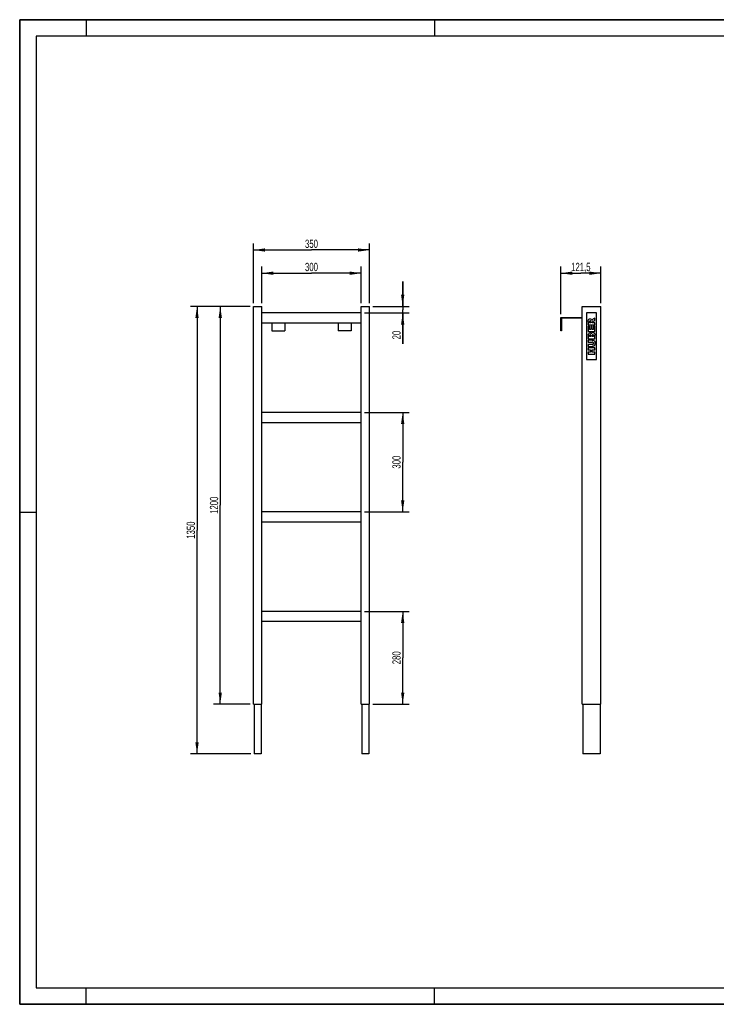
# Model space of a CAD drawing. Header units: millimetres. Extents: x 0 to 4200, y 0 to 2970.
# Tile 1 of 2: x 0 to 2100, y 0 to 2970. Entities that reach past the tile are written whole.
import ezdxf

# ---------------------------------------------------------------- set-up
doc = ezdxf.new("R2010")
doc.units = ezdxf.units.MM
doc.header["$LTSCALE"] = 231
doc.layers.get('0').update_dxf_attribs({"linetype": 'CONTINUOUS'})
doc.layers.add('007_CURVES', color=7, linetype='CONTINUOUS')
doc.layers.add('050_DIMENSIONING', color=7, linetype='CONTINUOUS')
doc.styles.get("Standard").update_dxf_attribs({"font": 'txt', "width": 0.7})
doc.dimstyles.new('DIMSTYLE_1', dxfattribs={"dimtxt": 25, "dimasz": 35, "dimexe": 2, "dimexo": 1, "dimtad": 1, "dimdec": 1, "dimtxsty": 'Standard', "dimblk": '_FILLED', "dimblk1": '_FILLED', "dimblk2": '_FILLED', "dimcen": 0.09, "dimazin": 2, "dimtp": 0.5, "dimtm": 0.5, "dimtfac": 1, "dimtdec": 1, "dimtofl": 0, "dimtmove": 0, "dimatfit": 3, "dimldrblk": '_FILLED', "dimfxl": 1, "dimtolj": 1, "dimarcsym": 0})
doc.dimstyles.new('DIMSTYLE_2', dxfattribs={"dimtxt": 25, "dimasz": 35, "dimexe": 2, "dimexo": 1, "dimtad": 1, "dimtxsty": 'Standard', "dimblk": '_FILLED', "dimblk1": '_FILLED', "dimblk2": '_FILLED', "dimcen": 0.09, "dimazin": 2, "dimtp": 0.5, "dimtm": 0.5, "dimtfac": 1, "dimtofl": 0, "dimtmove": 0, "dimatfit": 3, "dimldrblk": '_FILLED', "dimfxl": 1, "dimtolj": 1, "dimarcsym": 0})
doc.dimstyles.new('DIMSTYLE_3', dxfattribs={"dimtxt": 25, "dimasz": 35, "dimexe": 2, "dimexo": 1, "dimtad": 1, "dimtxsty": 'Standard', "dimblk": '_FILLED', "dimblk1": '_FILLED', "dimblk2": '_FILLED', "dimcen": 0.09, "dimazin": 2, "dimtp": 1.2, "dimtm": 1.2, "dimtfac": 1, "dimtofl": 0, "dimtmove": 0, "dimatfit": 3, "dimldrblk": '_FILLED', "dimfxl": 1, "dimtolj": 1, "dimarcsym": 0})
doc.dimstyles.new('DIMSTYLE_4', dxfattribs={"dimtxt": 25, "dimasz": 35, "dimexe": 2, "dimexo": 1, "dimtad": 1, "dimtxsty": 'Standard', "dimblk": '_FILLED', "dimblk1": '_FILLED', "dimblk2": '_FILLED', "dimcen": 0.09, "dimazin": 2, "dimtp": 0.2, "dimtm": 0.2, "dimtfac": 1, "dimtofl": 0, "dimtmove": 0, "dimatfit": 3, "dimldrblk": '_FILLED', "dimfxl": 1, "dimtolj": 1, "dimarcsym": 0})

# ---------------------------------------------------------------- blocks, each defined once
blk = doc.blocks.new('_FILLED')
at = {"color": 0, "linetype": 'ByBlock'}
blk.add_solid([(0, 0), (-1, 0.143), (-1, -0.143)], dxfattribs=at)
blk = doc.blocks.new('*D1')
at = {"layer": '050_DIMENSIONING', "color": 2, "linetype": 'Continuous', "transparency": 16777216}
for p, q in [((729.6, 2115.3), (729.6, 2225.3)), ((729.6, 2205.3), (879.6, 2205.3)), ((1029.6, 2205.3), (879.6, 2205.3)), ((1029.6, 2115.3), (1029.6, 2225.3))]:
    blk.add_line(p, q, dxfattribs=at)
at = {"layer": '050_DIMENSIONING', "color": 2, "linetype": 'Continuous', "transparency": 16777216, "xscale": 35, "yscale": 35, "zscale": 35, "rotation": 180}
blk.add_blockref('_FILLED', (729.6, 2205.3), dxfattribs=at)
at = {"layer": '050_DIMENSIONING', "color": 2, "linetype": 'Continuous', "transparency": 16777216, "xscale": 35, "yscale": 35, "zscale": 35}
blk.add_blockref('_FILLED', (1029.6, 2205.3), dxfattribs=at)
at = {"layer": '050_DIMENSIONING', "color": 2, "linetype": 'Continuous', "transparency": 16777216, "insert": (879.6, 2236.6), "char_height": 25, "width": 85.714, "attachment_point": 2, "line_spacing_factor": 0.9}
blk.add_mtext('300', dxfattribs=at)
blk = doc.blocks.new('*D2')
at = {"layer": '050_DIMENSIONING', "color": 2, "linetype": 'Continuous', "transparency": 16777216}
for p, q in [((1630.9, 2081.3), (1630.9, 2225.3)), ((1630.9, 2205.3), (1691.6, 2205.3)), ((1752.4, 2205.3), (1691.6, 2205.3)), ((1752.4, 2115.3), (1752.4, 2225.3))]:
    blk.add_line(p, q, dxfattribs=at)
at = {"layer": '050_DIMENSIONING', "color": 2, "linetype": 'Continuous', "transparency": 16777216, "xscale": 35, "yscale": 35, "zscale": 35, "rotation": 180}
blk.add_blockref('_FILLED', (1630.9, 2205.3), dxfattribs=at)
at = {"layer": '050_DIMENSIONING', "color": 2, "linetype": 'Continuous', "transparency": 16777216, "xscale": 35, "yscale": 35, "zscale": 35}
blk.add_blockref('_FILLED', (1752.4, 2205.3), dxfattribs=at)
at = {"layer": '050_DIMENSIONING', "color": 2, "linetype": 'Continuous', "transparency": 16777216, "insert": (1691.6, 2236.6), "char_height": 25, "width": 120.536, "attachment_point": 2, "line_spacing_factor": 0.9}
blk.add_mtext('121,5', dxfattribs=at)
blk = doc.blocks.new('*D3')
at = {"layer": '050_DIMENSIONING', "color": 2, "linetype": 'Continuous', "transparency": 16777216}
for p, q in [((704.6, 2115.3), (704.6, 2295.3)), ((1054.6, 2115.3), (1054.6, 2295.3)), ((704.6, 2275.3), (879.6, 2275.3)), ((1054.6, 2275.3), (879.6, 2275.3))]:
    blk.add_line(p, q, dxfattribs=at)
at = {"layer": '050_DIMENSIONING', "color": 2, "linetype": 'Continuous', "transparency": 16777216, "xscale": 35, "yscale": 35, "zscale": 35, "rotation": 180}
blk.add_blockref('_FILLED', (704.6, 2275.3), dxfattribs=at)
at = {"layer": '050_DIMENSIONING', "color": 2, "linetype": 'Continuous', "transparency": 16777216, "xscale": 35, "yscale": 35, "zscale": 35}
blk.add_blockref('_FILLED', (1054.6, 2275.3), dxfattribs=at)
at = {"layer": '050_DIMENSIONING', "color": 2, "linetype": 'Continuous', "transparency": 16777216, "insert": (879.6, 2306.6), "char_height": 25, "width": 83.036, "attachment_point": 2, "line_spacing_factor": 0.9}
blk.add_mtext('350', dxfattribs=at)
blk = doc.blocks.new('*D4')
at = {"layer": '050_DIMENSIONING', "color": 2, "linetype": 'Continuous', "transparency": 16777216}
for p, q in [((694.6, 2105.3), (584.6, 2105.3)), ((604.6, 2105.3), (604.6, 1505.3)), ((604.6, 905.3), (604.6, 1505.3)), ((694.6, 905.3), (584.6, 905.3))]:
    blk.add_line(p, q, dxfattribs=at)
at = {"layer": '050_DIMENSIONING', "color": 2, "linetype": 'Continuous', "transparency": 16777216, "xscale": 35, "yscale": 35, "zscale": 35}
for p, rotation in [((604.6, 2105.3), 90), ((604.6, 905.3), 270)]:
    blk.add_blockref('_FILLED', p, dxfattribs=dict(at, rotation=rotation))
at = {"layer": '050_DIMENSIONING', "color": 2, "linetype": 'Continuous', "transparency": 16777216, "insert": (573.3, 1505.3), "char_height": 25, "width": 109.821, "attachment_point": 2, "rotation": 90, "line_spacing_factor": 0.9}
blk.add_mtext('1200', dxfattribs=at)
blk = doc.blocks.new('*D5')
at = {"layer": '050_DIMENSIONING', "color": 2, "linetype": 'Continuous', "transparency": 16777216}
for p, q in [((694.6, 2105.3), (514.6, 2105.3)), ((534.6, 2105.3), (534.6, 1430.3)), ((534.6, 755.3), (534.6, 1430.3)), ((696.6, 755.3), (514.6, 755.3))]:
    blk.add_line(p, q, dxfattribs=at)
at = {"layer": '050_DIMENSIONING', "color": 2, "linetype": 'Continuous', "transparency": 16777216, "xscale": 35, "yscale": 35, "zscale": 35}
for p, rotation in [((534.6, 2105.3), 90), ((534.6, 755.3), 270)]:
    blk.add_blockref('_FILLED', p, dxfattribs=dict(at, rotation=rotation))
at = {"layer": '050_DIMENSIONING', "color": 2, "linetype": 'Continuous', "transparency": 16777216, "insert": (503.3, 1430.3), "char_height": 25, "width": 104.464, "attachment_point": 2, "rotation": 90, "line_spacing_factor": 0.9}
blk.add_mtext('1350', dxfattribs=at)
blk = doc.blocks.new('*D6')
at = {"layer": '050_DIMENSIONING', "color": 2, "linetype": 'Continuous', "transparency": 16777216}
for p, q in [((1039.6, 1185.3), (1174.6, 1185.3)), ((1154.6, 1185.3), (1154.6, 1045.3)), ((1154.6, 905.3), (1154.6, 1045.3)), ((1064.6, 905.3), (1174.6, 905.3))]:
    blk.add_line(p, q, dxfattribs=at)
at = {"layer": '050_DIMENSIONING', "color": 2, "linetype": 'Continuous', "transparency": 16777216, "xscale": 35, "yscale": 35, "zscale": 35}
for p, rotation in [((1154.6, 1185.3), 90), ((1154.6, 905.3), 270)]:
    blk.add_blockref('_FILLED', p, dxfattribs=dict(at, rotation=rotation))
at = {"layer": '050_DIMENSIONING', "color": 2, "linetype": 'Continuous', "transparency": 16777216, "insert": (1123.3, 1045.3), "char_height": 25, "width": 88.393, "attachment_point": 2, "rotation": 90, "line_spacing_factor": 0.9}
blk.add_mtext('280', dxfattribs=at)
blk = doc.blocks.new('*D7')
at = {"layer": '050_DIMENSIONING', "color": 2, "linetype": 'Continuous', "transparency": 16777216}
for p, q in [((1154.6, 2105.3), (1154.6, 2180.3)), ((1154.6, 2180.3), (1154.6, 2095.3)), ((1039.6, 2085.3), (1174.6, 2085.3)), ((1064.6, 2105.3), (1174.6, 2105.3)), ((1154.6, 1992.4), (1154.6, 2095.3)), ((1154.6, 2085.3), (1154.6, 1992.4))]:
    blk.add_line(p, q, dxfattribs=at)
at = {"layer": '050_DIMENSIONING', "color": 2, "linetype": 'Continuous', "transparency": 16777216, "xscale": 35, "yscale": 35, "zscale": 35}
for p, rotation in [((1154.6, 2105.3), 270), ((1154.6, 2085.3), 90)]:
    blk.add_blockref('_FILLED', p, dxfattribs=dict(at, rotation=rotation))
at = {"layer": '050_DIMENSIONING', "color": 2, "linetype": 'Continuous', "transparency": 16777216, "insert": (1123.3, 2031.7), "char_height": 25, "width": 58.929, "attachment_point": 3, "rotation": 90, "line_spacing_factor": 0.9}
blk.add_mtext('20', dxfattribs=at)
blk = doc.blocks.new('*D8')
at = {"layer": '050_DIMENSIONING', "color": 2, "linetype": 'Continuous', "transparency": 16777216}
for p, q in [((1039.6, 1785.3), (1174.6, 1785.3)), ((1154.6, 1785.3), (1154.6, 1635.3)), ((1154.6, 1485.3), (1154.6, 1635.3)), ((1039.6, 1485.3), (1174.6, 1485.3))]:
    blk.add_line(p, q, dxfattribs=at)
at = {"layer": '050_DIMENSIONING', "color": 2, "linetype": 'Continuous', "transparency": 16777216, "xscale": 35, "yscale": 35, "zscale": 35}
for p, rotation in [((1154.6, 1785.3), 90), ((1154.6, 1485.3), 270)]:
    blk.add_blockref('_FILLED', p, dxfattribs=dict(at, rotation=rotation))
at = {"layer": '050_DIMENSIONING', "color": 2, "linetype": 'Continuous', "transparency": 16777216, "insert": (1123.3, 1635.3), "char_height": 25, "width": 85.714, "attachment_point": 2, "rotation": 90, "line_spacing_factor": 0.9}
blk.add_mtext('300', dxfattribs=at)

msp = doc.modelspace()

# ---------------------------------------------------------------- linework, layer by layer
at = {"color": 7, "linetype": 'Continuous'}
for p, q in [((0, 2970), (4200, 2970)), ((0, 0), (0, 2970)), ((704.596, 2105.321), (729.596, 2105.321)), ((704.596, 905.321), (704.596, 2105.321)), ((729.596, 905.321), (729.596, 2105.321)), ((1029.596, 2085.321), (729.596, 2085.321)), ((1029.596, 2105.321), (1054.596, 2105.321)), ((1029.596, 905.321), (1029.596, 2105.321)), ((1054.596, 905.321), (1054.596, 2105.321)), ((1695.399, 2105.321), (1752.399, 2105.321)), ((1695.399, 905.321), (1695.399, 2105.321)), ((1752.399, 905.321), (1752.399, 2105.321)), ((729.596, 2055.321), (1029.596, 2055.321)), ((759.596, 2055.321), (759.596, 2031.321)), ((799.596, 2055.321), (799.596, 2031.321)), ((959.596, 2055.321), (959.596, 2031.321)), ((999.596, 2055.321), (999.596, 2031.321)), ((1630.899, 2031.321), (1630.899, 2071.321)), ((1630.899, 2071.321), (1695.399, 2071.321)), ((1695.399, 2069.321), (1632.899, 2069.321)), ((1632.899, 2069.321), (1632.899, 2031.321)), ((759.596, 2031.321), (799.596, 2031.321)), ((999.596, 2031.321), (959.596, 2031.321)), ((1632.899, 2031.321), (1630.899, 2031.321)), ((1029.596, 1785.321), (729.596, 1785.321)), ((729.596, 1755.321), (1029.596, 1755.321)), ((1029.596, 1485.321), (729.596, 1485.321)), ((729.596, 1455.321), (1029.596, 1455.321)), ((1029.596, 1185.321), (729.596, 1185.321)), ((729.596, 1155.321), (1029.596, 1155.321)), ((704.596, 905.321), (729.596, 905.321)), ((706.596, 905.321), (706.596, 755.321)), ((727.596, 905.321), (727.596, 755.321)), ((1029.596, 905.321), (1054.596, 905.321)), ((1031.596, 905.321), (1031.596, 755.321)), ((1052.596, 905.321), (1052.596, 755.321)), ((1695.399, 905.321), (1752.399, 905.321)), ((1697.399, 905.321), (1697.399, 755.321)), ((1750.399, 905.321), (1750.399, 755.321)), ((727.596, 755.321), (706.596, 755.321)), ((1052.596, 755.321), (1031.596, 755.321)), ((1750.399, 755.321), (1697.399, 755.321)), ((0, 0), (4200, 0))]:
    msp.add_line(p, q, dxfattribs=at)
at = {"color": 3, "linetype": 'Continuous'}
for p, q in [((0, 2970), (0, 0)), ((4200, 2970), (0, 2970)), ((200, 2970), (200, 2920)), ((1250, 2970), (1250, 2920)), ((0, 1485), (50, 1485)), ((200, 0), (200, 50)), ((1250, 0), (1250, 50)), ((4200, 0), (0, 0))]:
    msp.add_line(p, q, dxfattribs=at)
at = {"color": 5, "linetype": 'Continuous'}
for p, q in [((50, 2920), (50, 50)), ((4150, 2920), (50, 2920)), ((50, 50), (4150, 50))]:
    msp.add_line(p, q, dxfattribs=at)
at = {"layer": '007_CURVES', "color": 4, "linetype": 'Continuous'}
for p, q in [((1708.899, 2085.321), (1708.899, 1945.321)), ((1738.899, 2085.321), (1708.899, 2085.321)), ((1738.899, 1945.321), (1738.899, 2085.321)), ((1713.899, 2060.042), (1713.899, 2049.741)), ((1713.899, 2049.741), (1733.899, 2049.741)), ((1717.937, 2055.949), (1717.937, 2058.664)), ((1722.003, 2055.949), (1717.937, 2055.949)), ((1722.003, 2058.554), (1722.003, 2055.949)), ((1725.782, 2055.949), (1725.782, 2056.494)), ((1733.899, 2055.949), (1725.782, 2055.949)), ((1727.787, 2059.127), (1733.899, 2062.429)), ((1733.899, 2069.414), (1728.115, 2066.413)), ((1733.899, 2062.429), (1733.899, 2069.414)), ((1733.899, 2049.741), (1733.899, 2055.949)), ((1718.169, 2046.031), (1713.899, 2046.031)), ((1713.899, 2046.031), (1713.899, 2029.469)), ((1713.899, 2029.469), (1733.899, 2029.469)), ((1718.169, 2035.662), (1718.169, 2046.031)), ((1721.348, 2035.662), (1718.169, 2035.662)), ((1725.427, 2045.28), (1721.348, 2045.28)), ((1721.348, 2045.28), (1721.348, 2035.662)), ((1725.427, 2035.662), (1725.427, 2045.28)), ((1729.37, 2035.662), (1725.427, 2035.662)), ((1733.899, 2046.331), (1729.37, 2046.331)), ((1729.37, 2046.331), (1729.37, 2035.662)), ((1733.899, 2029.469), (1733.899, 2046.331)), ((1713.899, 2019.332), (1713.899, 2007.763)), ((1713.899, 2007.763), (1733.899, 2007.763)), ((1725.823, 2003.657), (1713.899, 2003.657)), ((1713.899, 2003.657), (1713.899, 1997.49)), ((1713.899, 1997.49), (1726.109, 1997.49)), ((1726.109, 1990.655), (1713.899, 1990.655)), ((1713.899, 1990.655), (1713.899, 1984.489)), ((1717.951, 2013.998), (1717.951, 2016.726)), ((1721.743, 2013.998), (1717.951, 2013.998)), ((1721.743, 2016.685), (1721.743, 2013.998)), ((1725.55, 2013.998), (1725.55, 2017.136)), ((1729.602, 2013.998), (1725.55, 2013.998)), ((1729.602, 2017.149), (1729.602, 2013.998)), ((1733.899, 2007.763), (1733.899, 2018.432)), ((1713.899, 1984.489), (1725.823, 1984.489)), ((1733.899, 1980.369), (1713.899, 1980.369)), ((1713.899, 1980.369), (1713.899, 1974.162)), ((1713.899, 1974.162), (1720.898, 1974.162)), ((1720.898, 1967.408), (1713.899, 1967.408)), ((1713.899, 1967.408), (1713.899, 1961.228)), ((1713.899, 1961.228), (1733.899, 1961.228)), ((1720.898, 1974.162), (1720.898, 1967.408)), ((1725.809, 1967.408), (1725.809, 1974.162)), ((1725.809, 1974.162), (1733.899, 1974.162)), ((1733.899, 1967.408), (1725.809, 1967.408)), ((1733.899, 1974.162), (1733.899, 1980.369)), ((1733.899, 1961.228), (1733.899, 1967.408)), ((1708.899, 1945.321), (1738.899, 1945.321))]:
    msp.add_line(p, q, dxfattribs=at)
for points in [[(1713.899, 2060.042), (1713.899, 2061.951), (1714.063, 2063.411), (1714.39, 2064.421)], [(1714.39, 2064.421), (1714.718, 2065.43), (1715.331, 2066.235), (1716.221, 2066.858)], [(1716.221, 2066.858), (1717.105, 2067.477), (1718.183, 2067.79), (1719.452, 2067.79)], [(1718.46, 2060.966), (1718.115, 2060.56), (1717.937, 2059.782), (1717.937, 2058.664)], [(1719.943, 2061.583), (1719.301, 2061.583), (1718.81, 2061.378), (1718.46, 2060.966)], [(1719.452, 2067.79), (1720.57, 2067.79), (1721.525, 2067.545), (1722.333, 2067.073)], [(1721.105, 2061.191), (1720.775, 2061.447), (1720.379, 2061.583), (1719.943, 2061.583)], [(1721.738, 2060.194), (1721.648, 2060.601), (1721.443, 2060.928), (1721.105, 2061.191)], [(1722.003, 2058.554), (1722.003, 2058.827), (1721.921, 2059.373), (1721.738, 2060.194)], [(1722.333, 2067.073), (1723.135, 2066.604), (1723.79, 2065.949), (1724.291, 2065.122)], [(1724.291, 2065.122), (1724.608, 2064.598), (1724.868, 2063.875), (1725.072, 2062.947)], [(1725.072, 2062.947), (1725.331, 2063.684), (1725.577, 2064.23), (1725.819, 2064.56)], [(1726.256, 2058.001), (1725.945, 2057.559), (1725.782, 2057.054), (1725.782, 2056.494)], [(1725.819, 2064.56), (1725.986, 2064.789), (1726.327, 2065.117), (1726.874, 2065.552)], [(1727.787, 2059.127), (1726.998, 2058.701), (1726.491, 2058.336), (1726.256, 2058.001)], [(1726.874, 2065.552), (1727.405, 2065.976), (1727.814, 2066.263), (1728.115, 2066.413)], [(1713.899, 2019.332), (1713.899, 2021.256), (1714.376, 2022.729), (1715.331, 2023.766)], [(1715.331, 2023.766), (1716.286, 2024.803), (1717.473, 2025.321), (1718.879, 2025.321)], [(1718.879, 2025.321), (1720.065, 2025.321), (1721.075, 2024.953), (1721.923, 2024.219)], [(1721.923, 2024.219), (1722.494, 2023.725), (1722.93, 2023.002), (1723.258, 2022.061)], [(1723.258, 2022.061), (1723.613, 2023.493), (1724.199, 2024.544), (1725.045, 2025.226)], [(1725.045, 2025.226), (1725.891, 2025.908), (1726.941, 2026.249), (1728.21, 2026.249)], [(1727.514, 2020.055), (1726.928, 2020.055), (1726.45, 2019.837), (1726.095, 2019.4)], [(1729.042, 2019.4), (1728.66, 2019.837), (1728.155, 2020.055), (1727.514, 2020.055)], [(1728.21, 2026.249), (1729.247, 2026.249), (1730.188, 2026.003), (1731.006, 2025.524)], [(1731.006, 2025.524), (1731.839, 2025.035), (1732.494, 2024.38), (1732.973, 2023.548)], [(1732.973, 2023.548), (1733.271, 2023.029), (1733.49, 2022.238), (1733.629, 2021.202)], [(1733.629, 2021.202), (1733.817, 2019.81), (1733.899, 2018.882), (1733.899, 2018.432)], [(1718.442, 2018.691), (1718.115, 2018.309), (1717.951, 2017.654), (1717.951, 2016.726)], [(1719.806, 2019.264), (1719.233, 2019.264), (1718.769, 2019.073), (1718.442, 2018.691)], [(1721.252, 2018.691), (1720.925, 2019.073), (1720.434, 2019.264), (1719.806, 2019.264)], [(1721.743, 2016.685), (1721.743, 2017.64), (1721.58, 2018.309), (1721.252, 2018.691)], [(1726.095, 2019.4), (1725.741, 2018.964), (1725.55, 2018.213), (1725.55, 2017.136)], [(1725.823, 2003.657), (1727.01, 2003.657), (1728.115, 2003.466), (1729.165, 2003.097)], [(1728.674, 1996.576), (1728.074, 1997.177), (1727.214, 1997.49), (1726.109, 1997.49)], [(1726.109, 1990.655), (1727.201, 1990.655), (1728.046, 1990.956), (1728.66, 1991.556)], [(1728.66, 1991.556), (1729.274, 1992.156), (1729.574, 1993.002), (1729.574, 1994.08)], [(1729.574, 1994.08), (1729.574, 1995.144), (1729.274, 1995.976), (1728.674, 1996.576)], [(1729.602, 2017.149), (1729.602, 2018.213), (1729.424, 2018.964), (1729.042, 2019.4)], [(1729.165, 2003.097), (1730.216, 2002.729), (1731.13, 2002.156), (1731.921, 2001.365)], [(1731.921, 2001.365), (1732.712, 2000.574), (1733.258, 1999.755), (1733.573, 1998.891)], [(1734.035, 1991.378), (1733.899, 1990.233), (1733.64, 1989.264), (1733.233, 1988.498)], [(1733.573, 1998.891), (1734.008, 1997.695), (1734.24, 1996.249), (1734.24, 1994.571)], [(1734.24, 1994.571), (1734.24, 1993.589), (1734.172, 1992.524), (1734.035, 1991.378)], [(1729.207, 1985.06), (1727.924, 1984.68), (1726.805, 1984.489), (1725.823, 1984.489)], [(1731.509, 1986.375), (1730.761, 1985.73), (1729.997, 1985.294), (1729.207, 1985.06)], [(1733.233, 1988.498), (1732.821, 1987.722), (1732.248, 1987.013), (1731.509, 1986.375)]]:
    msp.add_open_spline(points, degree=3, dxfattribs=at)

# ---------------------------------------------------------------- dimensions: what is measured, and where the dimension line sits
at = {"layer": '050_DIMENSIONING', "color": 2, "linetype": 'Continuous'}
for base, p1, p2, dimstyle, picture, middle in [((1054.596, 2275.321), (704.596, 2114.321), (1054.596, 2114.321), 'DIMSTYLE_2', '*D3', (876.025, 2275.321)), ((1029.596, 2205.321), (729.596, 2114.321), (1029.596, 2114.321), 'DIMSTYLE_1', '*D1', (876.025, 2205.321)), ((1752.399, 2205.321), (1630.899, 2080.321), (1752.399, 2114.321), 'DIMSTYLE_2', '*D2', (1688.078, 2205.321))]:
    dim = msp.add_linear_dim(base=base, p1=p1, p2=p2, dimstyle=dimstyle, dxfattribs=at)
    dim.commit()
    dim.dimension.update_dxf_attribs({"geometry": picture, "text_midpoint": middle, "dimtype": 160})
for base, p1, p2, angle, dimstyle, picture, middle in [((1154.596, 2105.321), (1038.596, 2085.321), (1063.596, 2105.321), 90, 'DIMSTYLE_4', '*D7', (1154.596, 2008.459)), ((534.596, 2105.321), (697.596, 755.321), (695.596, 2105.321), 90, 'DIMSTYLE_3', '*D5', (534.596, 1426.75)), ((604.596, 2105.321), (695.596, 905.321), (695.596, 2105.321), 90, 'DIMSTYLE_3', '*D4', (604.596, 1501.75)), ((1154.596, 1485.321), (1038.596, 1785.321), (1038.596, 1485.321), 270, 'DIMSTYLE_2', '*D8', (1154.596, 1631.75)), ((1154.596, 1185.321), (1063.596, 905.321), (1038.596, 1185.321), 90, 'DIMSTYLE_2', '*D6', (1154.596, 1041.75))]:
    dim = msp.add_linear_dim(base=base, p1=p1, p2=p2, angle=angle, dimstyle=dimstyle, dxfattribs=at)
    dim.commit()
    dim.dimension.update_dxf_attribs({"geometry": picture, "text_midpoint": middle, "dimtype": 160})

doc.saveas('drawing.dxf')
